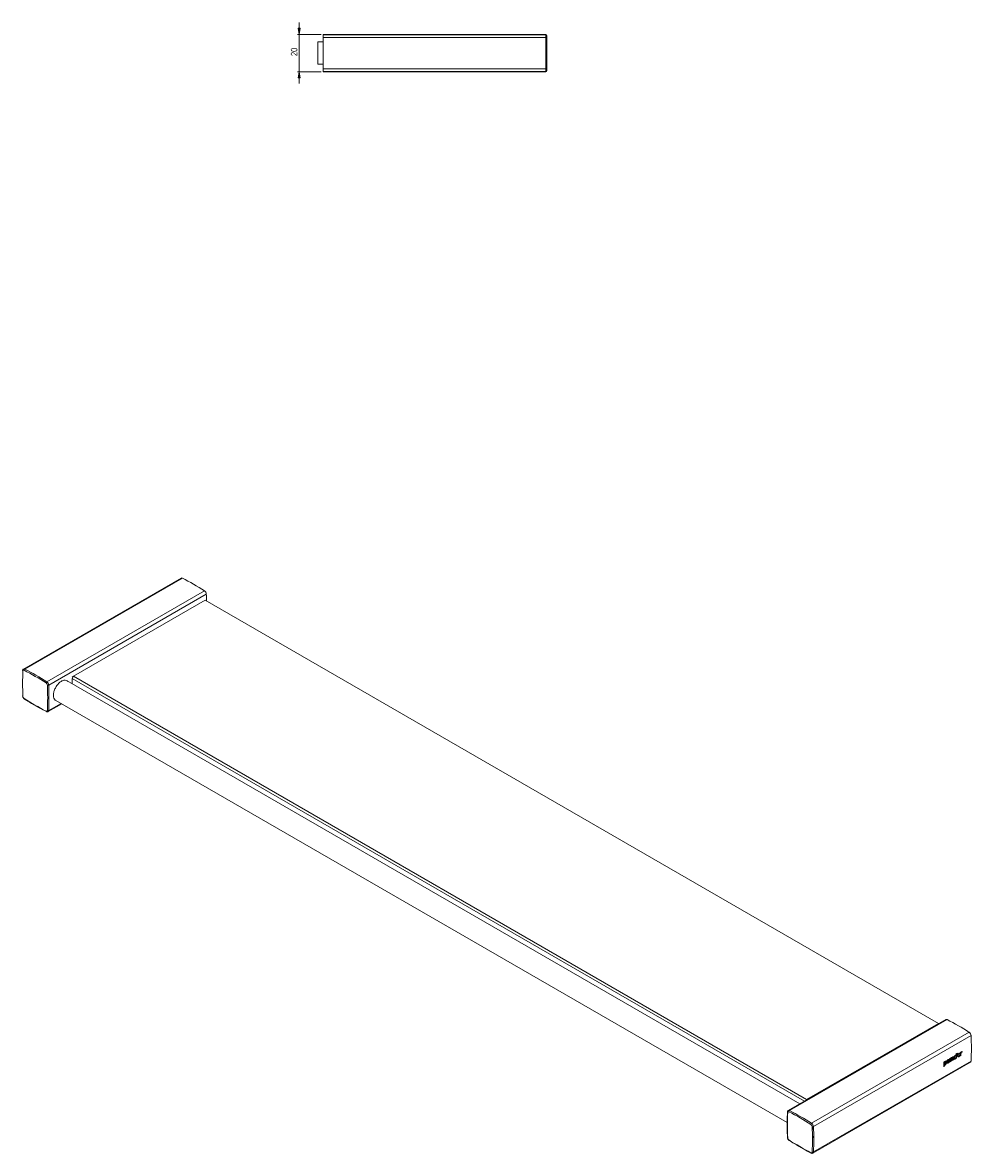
# Model space of a CAD drawing. Header units: millimetres. Extents: x -402 to 773, y 9 to 624.
# Tile 3 of 3: x 264 to 773, y 9 to 616. Entities that reach past the tile are written whole.
import ezdxf

# ---------------------------------------------------------------- set-up
doc = ezdxf.new("R2010")
doc.units = ezdxf.units.MM
doc.styles.add('SLDTEXTSTYLE0', font='TXT', dxfattribs={"width": 0.75})
doc.dimstyles.new('SLDDIMSTYLE2', dxfattribs={"dimtxt": 3.5, "dimasz": 3.302, "dimexe": 0, "dimexo": 0.0625, "dimgap": 0.875, "dimtad": 2, "dimrnd": 1e-09, "dimzin": 12, "dimdsep": 46, "dimtxsty": 'SLDTEXTSTYLE0', "dimblk1": 'CLOSED', "dimblk2": 'CLOSED', "dimsah": 1, "dimcen": 0.09, "dimadec": 0, "dimazin": 0, "dimtfac": 1, "dimtofl": 0, "dimtmove": 0, "dimatfit": 3, "dimldrblk": 'CLOSED', "dimfxl": 1, "dimtolj": 1, "dimtzin": 12, "dimarcsym": 0})

# ---------------------------------------------------------------- blocks, each defined once
blk = doc.blocks.new('_CLOSED')
at = {"color": 0, "linetype": 'ByBlock', "lineweight": -2}
for p, q in [((-1, 0.166667), (0, 0)), ((-1, 0.166667), (-1, -0.166667)), ((0, 0), (-1, -0.166667)), ((0, 0), (-1, 0))]:
    blk.add_line(p, q, dxfattribs=at)
blk = doc.blocks.new('*D4')
at = {"color": 7, "linetype": 'Continuous', "lineweight": 0}
for p, q in [((412.21, 609.41), (412.21, 615.76)), ((423.94, 609.41), (411.21, 609.41)), ((412.21, 609.41), (412.21, 589.41)), ((423.94, 589.41), (411.21, 589.41)), ((412.21, 589.41), (412.21, 583.06))]:
    blk.add_line(p, q, dxfattribs=at)
at = {"color": 7, "linetype": 'Continuous', "lineweight": 0, "xscale": 3.302, "yscale": 3.302}
for p, rotation in [((412.21, 609.41, 290.1), 270), ((412.21, 589.41, 290.1), 90)]:
    blk.add_blockref('_CLOSED', p, dxfattribs=dict(at, rotation=rotation))
at = {"color": 7, "linetype": 'Continuous', "lineweight": 0, "insert": (407.7, 597.84), "char_height": 3.5, "attachment_point": 1, "rotation": 90, "style": 'SLDTEXTSTYLE0'}
blk.add_mtext('20', dxfattribs=at)

msp = doc.modelspace()

# ---------------------------------------------------------------- linework, layer by layer
at = {"color": 7, "linetype": 'Continuous', "lineweight": 15}
for p, q in [((544.439, 609.413), (424.939, 609.413)), ((424.939, 609.19), (424.939, 609.413)), ((424.939, 607.772), (424.939, 609.19)), ((424.939, 609.19), (544.439, 609.19)), ((424.939, 591.053), (424.939, 607.772)), ((544.439, 607.772), (424.939, 607.772)), ((544.439, 607.772), (544.439, 609.19)), ((544.939, 608.913), (544.939, 608.691)), ((544.939, 608.691), (544.939, 607.745)), ((424.939, 605.413), (422.211, 605.413)), ((422.211, 604.958), (422.211, 605.413)), ((422.211, 593.413), (422.211, 604.958)), ((422.211, 593.413), (424.939, 593.413)), ((424.939, 589.635), (424.939, 591.053)), ((424.939, 591.053), (544.439, 591.053)), ((424.939, 589.413), (424.939, 589.635)), ((544.439, 589.635), (424.939, 589.635)), ((424.939, 589.413), (436.439, 589.413)), ((443.439, 589.413), (544.439, 589.413)), ((544.439, 589.635), (544.439, 591.053)), ((544.939, 591.08), (544.939, 590.135)), ((544.939, 590.135), (544.939, 589.913)), ((348.819, 317.897), (264.32, 269.117)), ((349.513, 317.854), (265.014, 269.074)), ((276.835, 262.249), (361.335, 311.029)), ((362.337, 309.293), (277.838, 260.512)), ((361.788, 306.051), (291.077, 265.23)), ((754.939, 79.089), (361.788, 306.051)), ((680.555, 35.887), (287.672, 262.693)), ((683.04, 37.322), (290.37, 264.006)), ((291.077, 265.23), (684.228, 38.269)), ((277.529, 246.239), (284.851, 250.466)), ((281.673, 252.301), (673.861, 25.895)), ((758.941, 81.139), (674.442, 32.359)), ((759.635, 81.096), (675.136, 32.315)), ((684.228, 38.269), (754.939, 79.089)), ((754.939, 79.089), (755.165, 78.959)), ((686.957, 25.491), (771.457, 74.271)), ((772.459, 72.534), (687.96, 23.754)), ((762.184, 60.54), (762.392, 60.658)), ((762.972, 60.988), (763.13, 61.078)), ((763.546, 61.315), (763.787, 61.452)), ((764.436, 61.821), (764.645, 61.94)), ((765.374, 62.355), (765.636, 62.504)), ((765.387, 61.471), (765.652, 61.318)), ((766.835, 63.004), (766.835, 61.964)), ((766.85, 63.194), (767.152, 63.366)), ((687.651, 9.48), (772.15, 58.261)), ((687.96, 10.103), (772.459, 58.883)), ((757.786, 58.274), (758.313, 58.578)), ((758.106, 56.546), (758.316, 56.711)), ((758.215, 58.283), (758.362, 58.366)), ((758.495, 56.905), (758.57, 57.015)), ((758.98, 58.321), (759.192, 58.199)), ((761.254, 59.756), (761.254, 58.743)), ((761.327, 60.052), (761.516, 60.16)), ((763.196, 59.62), (762.667, 59.315)), ((762.985, 59.742), (762.668, 59.559)), ((763.542, 60.386), (763.781, 60.249)), ((687.405, 18.076), (688.115, 17.667))]:
    msp.add_line(p, q, dxfattribs=at)
at = {"color": 8, "linetype": 'Continuous', "lineweight": 15}
for p, q in [((544.439, 609.19), (544.439, 609.413)), ((544.439, 589.413), (544.439, 589.635)), ((277.838, 246.861), (284.467, 250.688)), ((766.838, 63.187), (767.121, 63.118))]:
    msp.add_line(p, q, dxfattribs=at)
at = {"color": 144, "linetype": 'Continuous', "lineweight": 0}
for p, q in [((544.439, 591.053), (544.439, 607.772)), ((544.939, 607.745), (544.939, 591.08)), ((290.37, 264.006), (291.077, 265.23)), ((290.37, 264.822), (291.077, 265.23)), ((291.077, 265.23), (290.37, 264.822)), ((290.37, 264.006), (290.37, 261.136)), ((755.052, 78.894), (754.939, 79.089)), ((755.165, 78.959), (754.939, 79.089)), ((762.985, 60.826), (762.985, 59.742)), ((763.421, 60.855), (763.633, 60.732)), ((764.436, 62.678), (764.436, 60.579)), ((765.002, 62.199), (764.882, 62.13)), ((764.915, 63.005), (765.216, 63.179)), ((765.253, 61.943), (765.465, 61.82)), ((766.364, 62.591), (766.576, 62.469)), ((766.823, 63.491), (767.042, 63.618)), ((766.835, 61.964), (766.827, 61.96)), ((767.046, 61.842), (766.827, 61.716)), ((766.835, 63.004), (767.046, 62.882)), ((766.835, 61.964), (767.046, 61.842)), ((758.106, 56.516), (757.789, 56.187)), ((758.106, 57.472), (758.106, 58.151)), ((758.106, 57.472), (758.318, 57.35)), ((758.106, 57.043), (758.106, 56.516)), ((758.317, 57.512), (758.296, 57.497)), ((758.296, 57.497), (758.318, 57.485)), ((758.314, 58.453), (758.313, 58.578)), ((758.448, 57.085), (758.659, 56.964)), ((760.556, 59.227), (760.767, 59.105)), ((760.935, 60.092), (761.461, 60.396)), ((761.465, 58.621), (760.939, 58.317)), ((761.254, 58.743), (760.94, 58.561)), ((761.254, 59.756), (761.466, 59.634)), ((761.254, 58.743), (761.465, 58.621)), ((761.462, 60.277), (761.461, 60.396)), ((762.331, 59.12), (761.804, 58.817)), ((762.12, 59.242), (761.805, 59.061)), ((762.12, 60.255), (762.12, 59.242)), ((762.456, 59.436), (762.667, 59.315)), ((762.985, 59.742), (763.196, 59.62)), ((763.85, 60.228), (763.754, 60.149)), ((764.647, 60.457), (764.427, 60.331)), ((684.228, 38.269), (684.003, 37.878)), ((684.341, 38.073), (684.228, 38.269))]:
    msp.add_line(p, q, dxfattribs=at)
at = {"color": 144, "linetype": 'Continuous', "lineweight": 0, "flags": 128}
for points in [[(264.01, 254.457), (263.948, 254.496), (263.902, 254.542), (263.874, 254.593), (263.864, 254.646), (263.874, 254.699), (263.903, 254.751), (263.949, 254.8), (263.994, 254.833)], [(687.964, 23.67), (687.74, 23.157), (687.326, 21.863)], [(687.399, 18.699), (687.571, 18.342), (688.115, 17.694)]]:
    msp.add_lwpolyline(points, dxfattribs=at)
at = {"color": 7, "linetype": 'Continuous', "lineweight": 15, "flags": 128}
msp.add_lwpolyline([(758.593, 57.056), (758.703, 57.425), (758.705, 57.484)], dxfattribs=at)
at = {"color": 7, "linetype": 'Continuous', "lineweight": 15}
for centre, radius, start, end in [((544.439, 608.913), 0.5, 0, 90), ((544.44, 608.69), 0.5, 0.040711, 90.040653), ((544.44, 590.135), 0.5, 269.959347, 359.959289), ((544.439, 589.913), 0.5, 270, 360), ((349.127, 317.243), 0.723, 57.71343, 115.12552), ((281.55, 186.475), 147.917, 57.358032, 62.647345), ((360.004, 309.103), 2.341, 4.644737, 55.355263), ((206.134, 302.249), 156.362, 1.251352, 2.581984), ((264.433, 268.104), 0.425, 54.674044, 185.336708), ((265.414, 268.457), 0.735, 122.998177, 180.479513), ((196.933, 137.49), 147.446, 57.358032, 62.647345), ((197.051, 137.694), 147.917, 57.358032, 62.647345), ((277.266, 261.567), 0.807, 122.224733, 174.20372), ((275.576, 260.364), 1.561, 4.644737, 55.355263), ((275.504, 260.323), 2.341, 4.644737, 55.355263), ((277.462, 261.226), 0.807, 245.800803, 297.771028), ((129.807, 253.686), 147.482, 357.355773, 2.644227), ((130.043, 253.687), 147.953, 357.355773, 2.644227), ((265.566, 254.583), 1.561, 184.644737, 235.355263), ((344.209, 377.457), 147.446, 237.358032, 242.647345), ((276.709, 246.843), 0.425, 234.674044, 5.336708), ((277.504, 247.516), 0.735, 239.524365, 296.997656), ((759.249, 80.484), 0.723, 57.71343, 115.12552), ((691.672, -50.284), 147.917, 57.358032, 62.647345), ((770.126, 72.345), 2.341, 4.644737, 55.355263), ((624.664, 65.709), 147.953, 357.355773, 2.644227), ((619.112, 62.403), 147.935, 359.782919, 0.185689), ((613.555, 59.181), 147.912, 359.782898, 0.175252), ((613.9, 59.377), 147.906, 359.782893, 0.172652), ((771.768, 58.838), 0.692, 303.4617, 3.701436), ((821.457, 24.503), 147.482, 177.355773, 182.644227), ((674.555, 31.346), 0.425, 54.674044, 185.336708), ((675.536, 31.699), 0.735, 122.998177, 180.479513), ((607.054, -99.268), 147.446, 57.358032, 62.647345), ((607.173, -99.064), 147.917, 57.358032, 62.647345), ((687.388, 24.808), 0.807, 122.224733, 174.20372), ((685.698, 23.606), 1.561, 4.644737, 55.355263), ((685.626, 23.564), 2.341, 4.644737, 55.355263), ((675.688, 17.825), 1.561, 184.644737, 235.355263), ((754.331, 140.699), 147.446, 237.358032, 242.647345), ((686.831, 10.085), 0.425, 234.674044, 5.336708)]:
    msp.add_arc(centre, radius, start, end, dxfattribs=at)
at = {"color": 144, "linetype": 'Continuous', "lineweight": 0}
for centre, radius, start, end in [((544.564, 605.405), 2.37, 80.888999, 93.014182), ((544.564, 593.42), 2.37, 266.985818, 279.111001), ((406.664, 261.792), 142.811, 177.477262, 180.096571), ((411.335, 261.261), 147.482, 177.355773, 182.644227), ((264.124, 268.298), 0.26, 181.23951, 244.042485), ((615.224, 60.181), 147.973, 359.782955, 0.202663), ((614.016, 60.88), 150.413, 0.390855, 0.676699), ((615.867, 60.891), 148.561, 359.953204, 0.294866), ((615.481, 61.018), 149.166, 359.784785, 0.732878), ((618.258, 62.277), 148.569, 359.783695, 0.468296), ((617.128, 62.395), 149.919, 0.382875, 0.467137), ((609.787, 57.062), 148.004, 359.530672, 0.469328), ((611.533, 57.36), 146.785, 359.623496, 359.828563), ((609.747, 57.363), 148.57, 359.994946, 0.25704), ((612.37, 58.878), 148.569, 359.783695, 0.468296), ((614.42, 59.681), 147.912, 359.782898, 0.175252), ((614.762, 59.875), 147.906, 359.782893, 0.172652), ((617.206, 60.89), 147.223, 359.782528, 359.866506), ((687.584, 24.468), 0.807, 245.800803, 297.771028), ((539.929, 16.928), 147.482, 357.355773, 2.644227), ((540.164, 16.928), 147.953, 357.355773, 2.644227), ((687.626, 10.758), 0.735, 239.524365, 296.997656)]:
    msp.add_arc(centre, radius, start, end, dxfattribs=at)
at = {"color": 8, "linetype": 'Continuous', "lineweight": 15}
for centre, radius, start, end in [((264.627, 268.462), 0.724, 57.718695, 115.057886), ((264.908, 253.263), 0.232, 171.06224, 231.391984), ((276.729, 246.482), 0.266, 176.830212, 237.885686), ((277.147, 246.816), 0.692, 303.39319, 3.707556), ((674.246, 31.54), 0.26, 181.23951, 244.042485), ((674.749, 31.704), 0.724, 57.718695, 115.057886), ((674.216, 17.915), 0.232, 188.587173, 248.945256), ((675.03, 16.505), 0.232, 171.059871, 231.416378), ((686.844, 9.72), 0.26, 175.961354, 238.766413), ((687.269, 10.058), 0.692, 303.39319, 3.707556)]:
    msp.add_arc(centre, radius, start, end, dxfattribs=at)
at = {"color": 144, "linetype": 'Continuous', "lineweight": 0}
for centre, major_axis, ratio, start_param, end_param in [((650.715, 123.394), (206.296, 236.837), 0.4016932, 4.8044737, 4.8055802), ((653.846, 125.202), (-71.48, 139.892), 0.6085867, 3.9658238, 3.9724372), ((653.758, 125.151), (-26.876, 159.756), 0.7061417, 4.1921055, 4.1987188), ((656.414, 126.684), (-38.424, 155.534), 0.6928953, 4.132126, 4.1341283), ((649.423, 122.649), (285.844, 281.854), 0.3088969, 4.7878409, 4.7897382)]:
    msp.add_ellipse(centre, major_axis=major_axis, ratio=ratio, start_param=start_param, end_param=end_param, dxfattribs=at)
at = {"color": 7, "linetype": 'Continuous', "lineweight": 15}
for points, knots in [([(443.429, 589.413), (443.399, 589.413), (443.338, 589.415), (442.774, 589.426), (441.916, 589.44), (440.824, 589.45), (439.626, 589.452), (438.46, 589.445), (437.454, 589.432), (436.763, 589.42), (436.428, 589.412), (436.473, 589.413), (436.485, 589.414)], [0, 0, 0, 0, 0.0997775, 0.20546499, 0.31183795, 0.41932112, 0.52784652, 0.63691719, 0.74581801, 0.85388744, 0.96079785, 1, 1, 1, 1]), ([(264.33, 269.104), (264.297, 269.091), (264.154, 269.031), (263.985, 268.796), (263.884, 268.524), (263.869, 268.348), (263.865, 268.293)], [0, 0, 0, 0, 0.1096335, 0.4734185, 0.8348536, 1, 1, 1, 1]), ([(263.865, 254.639), (263.878, 254.522), (263.91, 254.229), (264.113, 253.755), (264.423, 253.334), (264.665, 253.155), (264.763, 253.082)], [0, 0, 0, 0, 0.19692095, 0.49466905, 0.79426883, 1, 1, 1, 1]), ([(264.763, 253.082), (265.637, 252.531), (268.171, 250.934), (272.116, 248.621), (275.182, 246.999), (276.587, 246.256)], [0, 0, 0, 0, 0.2218565, 0.6433905, 1, 1, 1, 1]), ([(276.587, 246.256), (276.698, 246.21), (276.927, 246.115), (277.267, 246.11), (277.448, 246.212), (277.519, 246.251)], [0, 0, 0, 0, 0.3636892, 0.750743, 1, 1, 1, 1]), ([(761.827, 60.644), (761.906, 60.69), (761.983, 60.724), (762.133, 60.745), (762.198, 60.726), (762.252, 60.689)], [0, 0, 0, 0, 0.5, 0.5, 1, 1, 1, 1]), ([(763.571, 60.374), (763.546, 60.393), (763.482, 60.443), (763.442, 60.561), (763.437, 60.656), (763.435, 60.682)], [0, 0, 0, 0, 0.3086621, 0.8056318, 1, 1, 1, 1]), ([(764.022, 60.278), (763.955, 60.24), (763.888, 60.22), (763.778, 60.239), (763.735, 60.278), (763.677, 60.38), (763.659, 60.445), (763.637, 60.582), (763.633, 60.656), (763.633, 60.732)], [0, 0, 0, 0, 0.25, 0.25, 0.5, 0.5, 0.75, 0.75, 1, 1, 1, 1]), ([(765.243, 61.685), (765.242, 61.798), (765.252, 61.916), (765.302, 62.164), (765.342, 62.292), (765.428, 62.478), (765.461, 62.538), (765.535, 62.653), (765.576, 62.708), (765.706, 62.858), (765.804, 62.939), (765.999, 63.054), (766.097, 63.091), (766.232, 63.098), (766.273, 63.092), (766.349, 63.066), (766.384, 63.044), (766.474, 62.961), (766.515, 62.878), (766.565, 62.69), (766.576, 62.582), (766.576, 62.469)], [0, 0, 0, 0, 0.125, 0.125, 0.25, 0.25, 0.3125, 0.3125, 0.375, 0.375, 0.5, 0.5, 0.625, 0.625, 0.6875, 0.6875, 0.75, 0.75, 0.875, 0.875, 1, 1, 1, 1]), ([(766.357, 62.335), (766.357, 62.253), (766.352, 62.168), (766.324, 61.991), (766.301, 61.899), (766.228, 61.715), (766.178, 61.623), (766.054, 61.471), (765.982, 61.41), (765.839, 61.327), (765.767, 61.304), (765.644, 61.313), (765.593, 61.346), (765.521, 61.447), (765.499, 61.513), (765.47, 61.659), (765.465, 61.738), (765.465, 61.82)], [0, 0, 0, 0, 0.125, 0.125, 0.25, 0.25, 0.375, 0.375, 0.5, 0.5, 0.625, 0.625, 0.75, 0.75, 0.875, 0.875, 1, 1, 1, 1]), ([(766.148, 63.169), (766.157, 63.167), (766.217, 63.155), (766.284, 63.039), (766.354, 62.852), (766.361, 62.682), (766.364, 62.591)], [0, 0, 0, 0, 0.0489186, 0.3266201, 0.638505, 1, 1, 1, 1]), ([(758.508, 57.375), (758.473, 57.355), (758.438, 57.341), (758.374, 57.334), (758.345, 57.34), (758.318, 57.35)], [0, 0, 0, 0, 0.5, 0.5, 1, 1, 1, 1]), ([(759.192, 58.199), (759.192, 58.094), (759.187, 57.986), (759.159, 57.764), (759.136, 57.647), (759.056, 57.412), (758.997, 57.293), (758.843, 57.093), (758.751, 57.017), (758.659, 56.964)], [0, 0, 0, 0, 0.25, 0.25, 0.5, 0.5, 0.75, 0.75, 1, 1, 1, 1]), ([(758.675, 58.825), (758.765, 58.877), (758.854, 58.901), (759.002, 58.87), (759.058, 58.816), (759.135, 58.674), (759.158, 58.586), (759.186, 58.4), (759.191, 58.302), (759.192, 58.199)], [0, 0, 0, 0, 0.25, 0.25, 0.5, 0.5, 0.75, 0.75, 1, 1, 1, 1]), ([(758.887, 58.844), (758.911, 58.792), (758.976, 58.647), (758.979, 58.449), (758.98, 58.321)], [0, 0, 0, 0, 0.356732, 1, 1, 1, 1]), ([(760.767, 59.105), (760.768, 58.986), (760.757, 58.863), (760.713, 58.667), (760.695, 58.601), (760.648, 58.47), (760.619, 58.403), (760.519, 58.212), (760.432, 58.093), (760.242, 57.896), (760.139, 57.818), (759.935, 57.7), (759.833, 57.659), (759.643, 57.635), (759.556, 57.655), (759.423, 57.757), (759.377, 57.838), (759.32, 58.031), (759.308, 58.144), (759.308, 58.263)], [0, 0, 0, 0, 0.125, 0.125, 0.1875, 0.1875, 0.25, 0.25, 0.375, 0.375, 0.5, 0.5, 0.625, 0.625, 0.75, 0.75, 0.875, 0.875, 1, 1, 1, 1]), ([(760.556, 59.227), (760.552, 59.131), (760.544, 58.95), (760.472, 58.669), (760.34, 58.376), (760.117, 58.082), (759.826, 57.865), (759.531, 57.737), (759.382, 57.787), (759.311, 57.81)], [0, 0, 0, 0, 0.1370589, 0.2559276, 0.3634442, 0.5185474, 0.6853947, 0.851983, 1, 1, 1, 1]), ([(673.987, 31.534), (673.946, 30.548), (673.83, 27.688), (673.799, 23.15), (673.928, 19.536), (673.986, 17.88)], [0, 0, 0, 0, 0.2218773, 0.6433935, 1, 1, 1, 1]), ([(674.452, 32.346), (674.418, 32.332), (674.275, 32.272), (674.107, 32.038), (674.006, 31.766), (673.991, 31.59), (673.987, 31.534)], [0, 0, 0, 0, 0.1096335, 0.4734185, 0.8348536, 1, 1, 1, 1]), ([(673.986, 17.88), (673.999, 17.764), (674.032, 17.471), (674.235, 16.997), (674.545, 16.576), (674.787, 16.397), (674.885, 16.324)], [0, 0, 0, 0, 0.1969209, 0.4946691, 0.7942688, 1, 1, 1, 1]), ([(674.885, 16.324), (675.759, 15.773), (678.293, 14.176), (682.238, 11.863), (685.304, 10.241), (686.709, 9.498)], [0, 0, 0, 0, 0.2218565, 0.6433905, 1, 1, 1, 1]), ([(686.709, 9.498), (686.82, 9.452), (687.049, 9.357), (687.389, 9.352), (687.57, 9.453), (687.641, 9.493)], [0, 0, 0, 0, 0.3636892, 0.750743, 1, 1, 1, 1])]:
    msp.add_open_spline(points, degree=3, knots=knots, dxfattribs=at)
at = {"color": 144, "linetype": 'Continuous', "lineweight": 0}
for points, knots in [([(288.149, 262.418), (287.894, 262.638), (287.325, 263.128), (286.049, 263.155), (284.585, 262.6), (283.136, 261.445), (281.872, 259.843), (280.932, 257.979), (280.449, 256.283), (280.401, 255.339), (280.382, 254.973)], [0, 0, 0, 0, 0.1089491, 0.2433864, 0.3777843, 0.5120932, 0.6464025, 0.7808009, 0.9152381, 1, 1, 1, 1]), ([(280.382, 254.973), (280.43, 254.444), (280.527, 253.387), (281.138, 252.39), (281.761, 252.181), (282.012, 252.097)], [0, 0, 0, 0, 0.3736951, 0.7473833, 1, 1, 1, 1]), ([(761.462, 60.277), (761.513, 60.356), (761.57, 60.43), (761.693, 60.555), (761.76, 60.606), (761.827, 60.644)], [0, 0, 0, 0, 0.5, 0.5, 1, 1, 1, 1]), ([(762.252, 60.689), (762.315, 60.786), (762.383, 60.88), (762.534, 61.037), (762.616, 61.1), (762.698, 61.147)], [0, 0, 0, 0, 0.5, 0.5, 1, 1, 1, 1]), ([(762.45, 60.548), (762.45, 60.549), (762.448, 60.577), (762.436, 60.619), (762.405, 60.663), (762.351, 60.669), (762.311, 60.648), (762.289, 60.637)], [0, 0, 0, 0, 0.009096, 0.2969217, 0.5174881, 0.7466785, 1, 1, 1, 1]), ([(762.698, 61.147), (762.775, 61.192), (762.85, 61.223), (762.992, 61.233), (763.052, 61.207), (763.136, 61.106), (763.161, 61.035), (763.191, 60.878), (763.196, 60.793), (763.197, 60.704)], [0, 0, 0, 0, 0.25, 0.25, 0.5, 0.5, 0.75, 0.75, 1, 1, 1, 1]), ([(762.91, 61.226), (762.93, 61.183), (762.982, 61.072), (762.984, 60.919), (762.985, 60.826)], [0, 0, 0, 0, 0.388901, 1, 1, 1, 1]), ([(763.416, 60.604), (763.416, 60.713), (763.423, 60.825), (763.459, 61.056), (763.489, 61.179), (763.58, 61.422), (763.643, 61.544), (763.801, 61.754), (763.895, 61.838), (763.99, 61.893)], [0, 0, 0, 0, 0.25, 0.25, 0.5, 0.5, 0.75, 0.75, 1, 1, 1, 1]), ([(763.633, 60.732), (763.633, 60.812), (763.636, 60.894), (763.654, 61.062), (763.668, 61.15), (763.72, 61.328), (763.758, 61.42), (763.87, 61.582), (763.94, 61.643), (764.01, 61.683)], [0, 0, 0, 0, 0.25, 0.25, 0.5, 0.5, 0.75, 0.75, 1, 1, 1, 1]), ([(763.99, 61.893), (764.074, 61.941), (764.157, 61.97), (764.305, 61.972), (764.37, 61.946), (764.425, 61.906)], [0, 0, 0, 0, 0.5, 0.5, 1, 1, 1, 1]), ([(764.01, 61.683), (764.093, 61.731), (764.175, 61.752), (764.318, 61.741), (764.38, 61.709), (764.427, 61.655)], [0, 0, 0, 0, 0.5, 0.5, 1, 1, 1, 1]), ([(764.021, 61.862), (764.038, 61.863), (764.118, 61.868), (764.173, 61.817), (764.216, 61.776)], [0, 0, 0, 0, 0.2059117, 1, 1, 1, 1]), ([(764.428, 60.769), (764.378, 60.668), (764.319, 60.569), (764.182, 60.397), (764.102, 60.325), (764.022, 60.278)], [0, 0, 0, 0, 0.5, 0.5, 1, 1, 1, 1]), ([(766.576, 62.469), (766.576, 62.355), (766.566, 62.237), (766.515, 61.988), (766.475, 61.861), (766.388, 61.673), (766.355, 61.613), (766.28, 61.498), (766.239, 61.442), (766.108, 61.29), (766.009, 61.208), (765.813, 61.093), (765.716, 61.057), (765.581, 61.051), (765.54, 61.057), (765.465, 61.085), (765.431, 61.107), (765.343, 61.191), (765.303, 61.274), (765.253, 61.463), (765.243, 61.571), (765.243, 61.685)], [0, 0, 0, 0, 0.125, 0.125, 0.25, 0.25, 0.3125, 0.3125, 0.375, 0.375, 0.5, 0.5, 0.625, 0.625, 0.6875, 0.6875, 0.75, 0.75, 0.875, 0.875, 1, 1, 1, 1]), ([(765.692, 61.267), (765.599, 61.218), (765.475, 61.153), (765.382, 61.186), (765.359, 61.195)], [0, 0, 0, 0, 0.7499318, 1, 1, 1, 1]), ([(765.465, 61.82), (765.465, 61.902), (765.47, 61.986), (765.496, 62.162), (765.519, 62.254), (765.59, 62.437), (765.641, 62.528), (765.764, 62.678), (765.835, 62.737), (765.978, 62.819), (766.049, 62.843), (766.173, 62.835), (766.225, 62.804), (766.299, 62.705), (766.322, 62.639), (766.351, 62.495), (766.357, 62.417), (766.357, 62.335)], [0, 0, 0, 0, 0.125, 0.125, 0.25, 0.25, 0.375, 0.375, 0.5, 0.5, 0.625, 0.625, 0.75, 0.75, 0.875, 0.875, 1, 1, 1, 1]), ([(765.834, 62.944), (765.849, 62.95), (765.925, 62.979), (766.015, 62.939), (766.051, 62.861), (766.063, 62.834)], [0, 0, 0, 0, 0.14359733, 0.70237579, 1, 1, 1, 1]), ([(766.936, 63.471), (766.924, 63.449), (766.88, 63.365), (766.844, 63.2), (766.838, 63.074), (766.835, 63.004)], [0, 0, 0, 0, 0.1430989, 0.5314871, 1, 1, 1, 1]), ([(767.044, 63.397), (767.082, 63.497), (767.138, 63.594), (767.269, 63.76), (767.344, 63.83), (767.422, 63.874)], [0, 0, 0, 0, 0.5, 0.5, 1, 1, 1, 1]), ([(767.377, 63.613), (767.323, 63.582), (767.268, 63.537), (767.176, 63.422), (767.138, 63.352), (767.086, 63.212), (767.07, 63.143), (767.05, 63.009), (767.046, 62.945), (767.046, 62.882)], [0, 0, 0, 0, 0.25, 0.25, 0.5, 0.5, 0.75, 0.75, 1, 1, 1, 1]), ([(767.608, 63.679), (767.573, 63.682), (767.536, 63.679), (767.458, 63.656), (767.417, 63.637), (767.377, 63.613)], [0, 0, 0, 0, 0.5, 0.5, 1, 1, 1, 1]), ([(758.293, 58.343), (758.306, 58.35), (758.331, 58.363), (758.367, 58.369), (758.397, 58.358), (758.432, 58.312), (758.448, 58.249), (758.45, 58.194), (758.45, 58.185)], [0, 0, 0, 0, 0.1308093, 0.2510802, 0.3737453, 0.515837, 0.9171469, 1, 1, 1, 1]), ([(758.314, 58.453), (758.366, 58.53), (758.421, 58.607), (758.542, 58.735), (758.608, 58.786), (758.675, 58.825)], [0, 0, 0, 0, 0.5, 0.5, 1, 1, 1, 1]), ([(758.316, 58.029), (758.343, 58.069), (758.372, 58.108), (758.434, 58.175), (758.468, 58.202), (758.503, 58.222)], [0, 0, 0, 0, 0.5, 0.5, 1, 1, 1, 1]), ([(758.659, 56.964), (758.596, 56.927), (758.533, 56.906), (758.419, 56.896), (758.367, 56.906), (758.317, 56.921)], [0, 0, 0, 0, 0.5, 0.5, 1, 1, 1, 1]), ([(758.503, 58.222), (758.523, 58.233), (758.542, 58.242), (758.579, 58.247), (758.595, 58.243), (758.633, 58.212), (758.645, 58.174), (758.669, 58.057), (758.671, 57.968), (758.671, 57.878)], [0, 0, 0, 0, 0.125, 0.125, 0.25, 0.25, 0.5, 0.5, 1, 1, 1, 1]), ([(758.671, 57.878), (758.671, 57.794), (758.67, 57.707), (758.645, 57.57), (758.633, 57.521), (758.595, 57.453), (758.579, 57.432), (758.545, 57.398), (758.526, 57.385), (758.508, 57.375)], [0, 0, 0, 0, 0.5, 0.5, 0.75, 0.75, 0.875, 0.875, 1, 1, 1, 1]), ([(759.308, 58.263), (759.308, 58.381), (759.318, 58.505), (759.36, 58.701), (759.378, 58.767), (759.424, 58.899), (759.452, 58.966), (759.551, 59.157), (759.637, 59.277), (759.827, 59.472), (759.93, 59.549), (760.134, 59.667), (760.236, 59.708), (760.427, 59.733), (760.515, 59.714), (760.65, 59.613), (760.698, 59.531), (760.755, 59.337), (760.767, 59.224), (760.767, 59.105)], [0, 0, 0, 0, 0.125, 0.125, 0.1875, 0.1875, 0.25, 0.25, 0.375, 0.375, 0.5, 0.5, 0.625, 0.625, 0.75, 0.75, 0.875, 0.875, 1, 1, 1, 1]), ([(759.617, 58.686), (759.617, 58.986), (759.687, 59.155), (759.825, 59.234), (759.962, 59.314), (760.032, 59.226), (760.032, 58.925)], [2, 2, 2, 2, 3, 3, 3, 4, 4, 4, 4]), ([(760.032, 58.925), (760.032, 58.631), (759.962, 58.453), (759.825, 58.373), (759.687, 58.294), (759.617, 58.392), (759.617, 58.686)], [0, 0, 0, 0, 1, 1, 1, 2, 2, 2, 2]), ([(760.437, 59.71), (760.445, 59.702), (760.495, 59.654), (760.541, 59.489), (760.55, 59.319), (760.556, 59.227)], [0, 0, 0, 0, 0.0790395, 0.5051192, 1, 1, 1, 1]), ([(761.634, 60.016), (761.605, 59.999), (761.576, 59.978), (761.525, 59.919), (761.505, 59.881), (761.48, 59.807), (761.474, 59.77), (761.467, 59.7), (761.465, 59.667), (761.466, 59.634)], [0, 0, 0, 0, 0.25, 0.25, 0.5, 0.5, 0.75, 0.75, 1, 1, 1, 1]), ([(761.805, 59.823), (761.805, 59.856), (761.803, 59.889), (761.795, 59.951), (761.789, 59.98), (761.765, 60.027), (761.745, 60.043), (761.693, 60.045), (761.663, 60.033), (761.634, 60.016)], [0, 0, 0, 0, 0.25, 0.25, 0.5, 0.5, 0.75, 0.75, 1, 1, 1, 1]), ([(762.5, 60.516), (762.471, 60.499), (762.442, 60.478), (762.39, 60.419), (762.37, 60.381), (762.346, 60.307), (762.34, 60.27), (762.332, 60.2), (762.331, 60.166), (762.331, 60.133)], [0, 0, 0, 0, 0.25, 0.25, 0.5, 0.5, 0.75, 0.75, 1, 1, 1, 1]), ([(762.668, 60.321), (762.667, 60.354), (762.666, 60.387), (762.659, 60.448), (762.652, 60.478), (762.629, 60.525), (762.61, 60.542), (762.559, 60.545), (762.529, 60.532), (762.5, 60.516)], [0, 0, 0, 0, 0.25, 0.25, 0.5, 0.5, 0.75, 0.75, 1, 1, 1, 1]), ([(763.965, 60.027), (763.875, 59.975), (763.786, 59.948), (763.633, 59.963), (763.571, 60.007), (763.483, 60.136), (763.456, 60.219), (763.423, 60.402), (763.417, 60.501), (763.416, 60.604)], [0, 0, 0, 0, 0.25, 0.25, 0.5, 0.5, 0.75, 0.75, 1, 1, 1, 1]), ([(763.754, 60.149), (763.698, 60.118), (763.617, 60.075), (763.549, 60.083), (763.528, 60.085)], [0, 0, 0, 0, 0.7024906, 1, 1, 1, 1]), ([(764.428, 60.547), (764.368, 60.437), (764.298, 60.331), (764.142, 60.152), (764.054, 60.078), (763.965, 60.027)], [0, 0, 0, 0, 0.5, 0.5, 1, 1, 1, 1])]:
    msp.add_open_spline(points, degree=3, knots=knots, dxfattribs=at)
for points in [[(767.422, 63.874), (767.504, 63.922), (767.587, 63.964), (767.662, 63.969)], [(758.106, 58.151), (758.161, 58.233), (758.217, 58.299), (758.293, 58.343)], [(758.448, 57.085), (758.296, 56.998), (758.19, 57.018), (758.106, 57.043)], [(761.424, 60.137), (761.316, 60.075), (761.254, 59.979), (761.254, 59.756)], [(761.59, 60.029), (761.575, 60.179), (761.514, 60.19), (761.424, 60.137)], [(762.289, 60.637), (762.181, 60.574), (762.12, 60.478), (762.12, 60.255)]]:
    msp.add_open_spline(points, degree=3, dxfattribs=at)
at = {"color": 7, "linetype": 'Continuous', "lineweight": 15}
for points in [[(758.296, 57.497), (758.214, 57.45), (758.161, 57.453), (758.106, 57.472)], [(758.98, 58.321), (758.98, 57.686), (758.784, 57.279), (758.448, 57.085)]]:
    msp.add_open_spline(points, degree=3, dxfattribs=at)

# ---------------------------------------------------------------- dimensions: what is measured, and where the dimension line sits
at = {"color": 7, "linetype": 'Continuous', "lineweight": 0}
dim = msp.add_linear_dim(base=(412.211, 589.413), p1=(424.939, 609.413), p2=(424.939, 589.413), angle=90, dimstyle='SLDDIMSTYLE2', dxfattribs=at)
dim.commit()
dim.dimension.update_dxf_attribs({"geometry": '*D4', "text_midpoint": (412.211, 600.421), "dimtype": 160})

doc.saveas('drawing.dxf')
